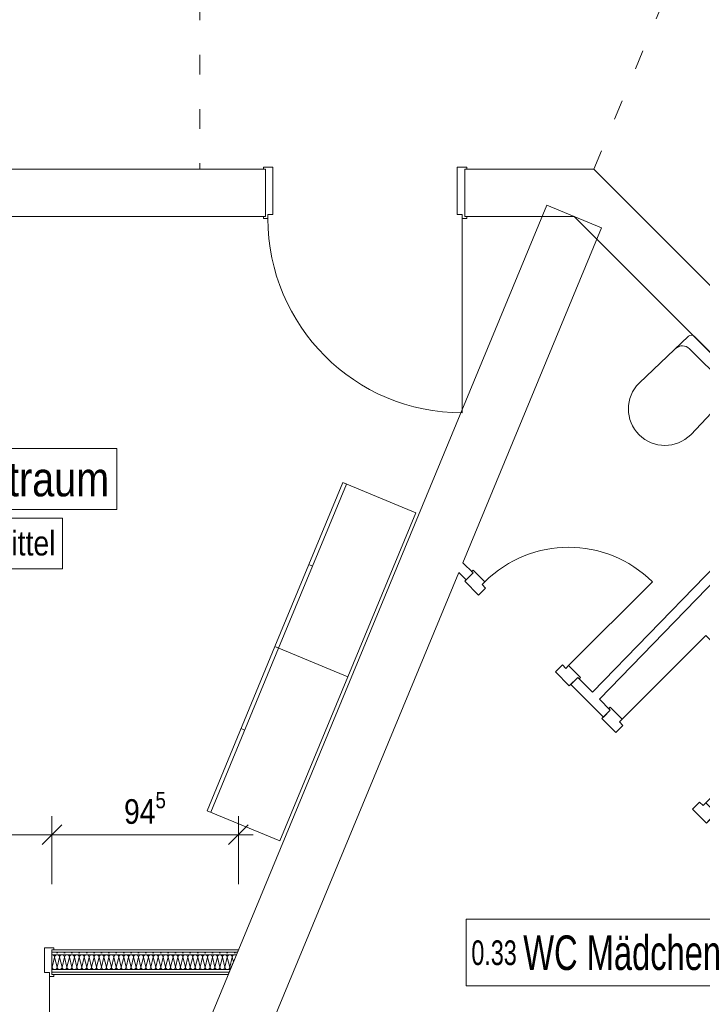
# Model space of a CAD drawing. Header units: metres. Extents: x -80 to 1923, y -189 to 69.
# Tile 188 of 256: x 961.87 to 965.33, y 39.94 to 44.93. Entities that reach past the tile are written whole.
import ezdxf

# ---------------------------------------------------------------- set-up
doc = ezdxf.new("R2010")
doc.units = ezdxf.units.M
doc.header["$MEASUREMENT"] = 0
doc.linetypes.add('Punktlinie weit', pattern=[0.18, 0.005, -0.175])
for name, color, linetype in [('10 Wand außen', 7, 'Continuous'), ('10 Wand innen', 7, 'Continuous'), ('50 Sanitäreinrichtung', 7, 'Continuous'), ('80 Raum', 7, 'Continuous'), ('80 Raum 50stel', 7, 'Continuous'), ('90 Allgemein Bemaßung', 7, 'Continuous'), ('Abbruch_80 Raumbez Abbruch 50stel', 7, 'Continuous'), ('Neubau_10 Wand innen GK', 7, 'Continuous'), ('Neubau_50 Möblierung', 7, 'Continuous')]:
    doc.layers.add(name, color=color, linetype=linetype)
doc.styles.add('ERSTELLTER_STIL_2', font='ARIALN.TTF')
doc.dimstyles.new('ERSTELLTER_STIL__2', dxfattribs={"dimtxt": 0.125, "dimasz": 0.095143, "dimexe": 0.18, "dimexo": 0.25, "dimgap": 0, "dimtad": 1, "dimtih": 1, "dimtoh": 1, "dimzin": 0, "dimdsep": 46, "dimtxsty": 'ERSTELLTER_STIL_2', "dimblk": 'ARROWHEAD_6', "dimblk1": 'ARROWHEAD_6', "dimblk2": 'ARROWHEAD_6', "dimcen": 0.09, "dimclrd": 7, "dimclre": 7, "dimclrt": 7, "dimazin": 0, "dimtfac": 1, "dimtdec": 4, "dimtmove": 0, "dimatfit": 3, "dimfxl": 1, "dimtolj": 1, "dimtzin": 0, "dimarcsym": 0})
pattern_1 = [(0, (929.770002, 0), (0, 0.0375), [0, -0.0375])]

# ---------------------------------------------------------------- blocks, each defined once
blk = doc.blocks.new('Blockrahmentür 1-Fl 27_6')
at = {"layer": '10 Wand außen', "color": 7, "linetype": 'Continuous', "lineweight": 13}
for p, q in [((0.4925, 0.01), (0.4925, 0.995)), ((-0.4925, 0.01), (-0.515, 0.01)), ((-0.515, 0.01), (-0.515, 0)), ((-0.515, 0), (-0.505, 0)), ((-0.505, 0), (-0.505, -0.24)), ((-0.4925, -0.01), (-0.4925, 0.01)), ((0.4925, -0.01), (0.4925, 0.01)), ((0.4925, 0.01), (0.515, 0.01)), ((0.515, 0), (0.505, 0)), ((0.505, 0), (0.505, -0.24)), ((0.515, 0.01), (0.515, 0)), ((-0.4675, -0.01), (-0.4925, -0.01)), ((-0.4675, -0.25), (-0.4675, -0.01)), ((0.4675, -0.25), (0.4675, -0.01)), ((0.4675, -0.01), (0.4925, -0.01)), ((-0.505, -0.24), (-0.515, -0.24)), ((-0.515, -0.24), (-0.515, -0.25)), ((0.505, -0.24), (0.515, -0.24)), ((0.515, -0.24), (0.515, -0.25)), ((-0.515, -0.25), (-0.4675, -0.25)), ((0.515, -0.25), (0.4675, -0.25))]:
    blk.add_line(p, q, dxfattribs=at)
at = {"layer": '10 Wand außen', "color": 7, "linetype": 'Continuous', "lineweight": 9}
for p, q in [((-0.505, 0), (-0.505, -0.24)), ((-0.505, 0), (-0.505, -0.24)), ((0.505, 0), (0.505, -0.24)), ((0.505, 0), (0.505, -0.24))]:
    blk.add_line(p, q, dxfattribs=at)
blk.add_arc((0.4925, 0.01), 0.985, 90, 180, dxfattribs=at)
blk = doc.blocks.new('Blockrahmentür 1-Fl 27_29')
at = {"layer": '10 Wand innen', "color": 7, "linetype": 'Continuous', "lineweight": 13}
for p, q in [((0.3, 0.01), (0.3, 0.61)), ((-0.3, 0.01), (-0.385, 0.01)), ((-0.385, 0.01), (-0.385, 0)), ((-0.385, 0), (-0.375, 0)), ((-0.375, 0), (-0.375, -0.06)), ((-0.3, -0.01), (-0.3, 0.01)), ((0.3, -0.01), (0.3, 0.01)), ((0.3, 0.01), (0.385, 0.01)), ((0.385, 0), (0.375, 0)), ((0.375, 0), (0.375, -0.06)), ((0.385, 0.01), (0.385, 0)), ((-0.275, -0.01), (-0.3, -0.01)), ((-0.275, -0.06), (-0.275, -0.01)), ((0.275, -0.06), (0.275, -0.01)), ((0.275, -0.01), (0.3, -0.01)), ((-0.375, -0.06), (-0.275, -0.06)), ((0.375, -0.06), (0.275, -0.06))]:
    blk.add_line(p, q, dxfattribs=at)
at = {"layer": '10 Wand innen', "color": 7, "linetype": 'Continuous', "lineweight": 9}
for p, q in [((-0.375, 0), (-0.375, -0.05)), ((-0.375, 0), (-0.375, -0.05)), ((0.375, 0), (0.375, -0.05)), ((0.375, 0), (0.375, -0.05))]:
    blk.add_line(p, q, dxfattribs=at)
blk.add_arc((0.3, 0.01), 0.6, 90, 180, dxfattribs=at)
blk = doc.blocks.new('*X174', base_point=(929.77, 0))
at = {"layer": 'Neubau_10 Wand innen GK', "color": 8, "linetype": 'Continuous', "lineweight": 9}
for p, q in [((962.0314, 40.1314), (962.0325, 40.1272)), ((962.045, 40.1772), (962.0325, 40.1272)), ((962.045, 40.1772), (962.0575, 40.1272)), ((962.07, 40.1772), (962.0575, 40.1272)), ((962.07, 40.1772), (962.0825, 40.1272)), ((962.095, 40.1772), (962.0825, 40.1272)), ((962.095, 40.1772), (962.1075, 40.1272)), ((962.12, 40.1772), (962.1075, 40.1272)), ((962.12, 40.1772), (962.1325, 40.1272)), ((962.145, 40.1772), (962.1325, 40.1272)), ((962.145, 40.1772), (962.1575, 40.1272)), ((962.17, 40.1772), (962.1575, 40.1272)), ((962.17, 40.1772), (962.1825, 40.1272)), ((962.195, 40.1772), (962.1825, 40.1272)), ((962.195, 40.1772), (962.2075, 40.1272)), ((962.22, 40.1772), (962.2075, 40.1272)), ((962.22, 40.1772), (962.2325, 40.1272)), ((962.245, 40.1772), (962.2325, 40.1272)), ((962.245, 40.1772), (962.2575, 40.1272)), ((962.27, 40.1772), (962.2575, 40.1272)), ((962.27, 40.1772), (962.2825, 40.1272)), ((962.295, 40.1772), (962.2825, 40.1272)), ((962.295, 40.1772), (962.3075, 40.1272)), ((962.32, 40.1772), (962.3075, 40.1272)), ((962.32, 40.1772), (962.3325, 40.1272)), ((962.345, 40.1772), (962.3325, 40.1272)), ((962.345, 40.1772), (962.3575, 40.1272)), ((962.37, 40.1772), (962.3575, 40.1272)), ((962.37, 40.1772), (962.3825, 40.1272)), ((962.395, 40.1772), (962.3825, 40.1272)), ((962.395, 40.1772), (962.4075, 40.1272)), ((962.42, 40.1772), (962.4075, 40.1272)), ((962.42, 40.1772), (962.4325, 40.1272)), ((962.445, 40.1772), (962.4325, 40.1272)), ((962.445, 40.1772), (962.4575, 40.1272)), ((962.47, 40.1772), (962.4575, 40.1272)), ((962.47, 40.1772), (962.4825, 40.1272)), ((962.495, 40.1772), (962.4825, 40.1272)), ((962.495, 40.1772), (962.5075, 40.1272)), ((962.52, 40.1772), (962.5075, 40.1272)), ((962.52, 40.1772), (962.5325, 40.1272)), ((962.545, 40.1772), (962.5325, 40.1272)), ((962.545, 40.1772), (962.5575, 40.1272)), ((962.57, 40.1772), (962.5575, 40.1272)), ((962.57, 40.1772), (962.5825, 40.1272)), ((962.595, 40.1772), (962.5825, 40.1272)), ((962.595, 40.1772), (962.6075, 40.1272)), ((962.62, 40.1772), (962.6075, 40.1272)), ((962.62, 40.1772), (962.6325, 40.1272)), ((962.645, 40.1772), (962.6325, 40.1272)), ((962.645, 40.1772), (962.6575, 40.1272)), ((962.67, 40.1772), (962.6575, 40.1272)), ((962.67, 40.1772), (962.6825, 40.1272)), ((962.695, 40.1772), (962.6825, 40.1272)), ((962.695, 40.1772), (962.7075, 40.1272)), ((962.72, 40.1772), (962.7075, 40.1272)), ((962.72, 40.1772), (962.7325, 40.1272)), ((962.745, 40.1772), (962.7325, 40.1272)), ((962.745, 40.1772), (962.7575, 40.1272)), ((962.77, 40.1772), (962.7575, 40.1272)), ((962.77, 40.1772), (962.7825, 40.1272)), ((962.795, 40.1772), (962.7825, 40.1272)), ((962.795, 40.1772), (962.8075, 40.1272)), ((962.82, 40.1772), (962.8075, 40.1272)), ((962.82, 40.1772), (962.8325, 40.1272)), ((962.845, 40.1772), (962.8325, 40.1272)), ((962.845, 40.1772), (962.8575, 40.1272)), ((962.87, 40.1772), (962.8575, 40.1272)), ((962.87, 40.1772), (962.8825, 40.1272)), ((962.895, 40.1772), (962.8825, 40.1272)), ((962.895, 40.1772), (962.9075, 40.1272)), ((962.92, 40.1772), (962.9075, 40.1272)), ((962.92, 40.1772), (962.9325, 40.1272)), ((962.945, 40.1772), (962.9325, 40.1272)), ((962.945, 40.1772), (962.9509, 40.1534))]:
    blk.add_line(p, q, dxfattribs=at)
for centre, start, end in [((962.0325, 40.1772), 90, 94.8777), ((962.0325, 40.1772), 0, 90), ((962.0575, 40.1772), 90, 180), ((962.0575, 40.1772), 0, 90), ((962.0825, 40.1772), 90, 180), ((962.0825, 40.1772), 0, 90), ((962.1075, 40.1772), 90, 180), ((962.1075, 40.1772), 0, 90), ((962.1325, 40.1772), 90, 180), ((962.1325, 40.1772), 0, 90), ((962.1575, 40.1772), 90, 180), ((962.1575, 40.1772), 0, 90), ((962.1825, 40.1772), 90, 180), ((962.1825, 40.1772), 0, 90), ((962.2075, 40.1772), 90, 180), ((962.2075, 40.1772), 0, 90), ((962.2325, 40.1772), 90, 180), ((962.2325, 40.1772), 0, 90), ((962.2575, 40.1772), 90, 180), ((962.2575, 40.1772), 0, 90), ((962.2825, 40.1772), 90, 180), ((962.2825, 40.1772), 0, 90), ((962.3075, 40.1772), 90, 180), ((962.3075, 40.1772), 0, 90), ((962.3325, 40.1772), 90, 180), ((962.3325, 40.1772), 0, 90), ((962.3575, 40.1772), 90, 180), ((962.3575, 40.1772), 0, 90), ((962.3825, 40.1772), 90, 180), ((962.3825, 40.1772), 0, 90), ((962.4075, 40.1772), 90, 180), ((962.4075, 40.1772), 0, 90), ((962.4325, 40.1772), 90, 180), ((962.4325, 40.1772), 0, 90), ((962.4575, 40.1772), 90, 180), ((962.4575, 40.1772), 0, 90), ((962.4825, 40.1772), 90, 180), ((962.4825, 40.1772), 0, 90), ((962.5075, 40.1772), 90, 180), ((962.5075, 40.1772), 0, 90), ((962.5325, 40.1772), 90, 180), ((962.5325, 40.1772), 0, 90), ((962.5575, 40.1772), 90, 180), ((962.5575, 40.1772), 0, 90), ((962.5825, 40.1772), 90, 180), ((962.5825, 40.1772), 0, 90), ((962.6075, 40.1772), 90, 180), ((962.6075, 40.1772), 0, 90), ((962.6325, 40.1772), 90, 180), ((962.6325, 40.1772), 0, 90), ((962.6575, 40.1772), 90, 180), ((962.6575, 40.1772), 0, 90), ((962.6825, 40.1772), 90, 180), ((962.6825, 40.1772), 0, 90), ((962.7075, 40.1772), 90, 180), ((962.7075, 40.1772), 0, 90), ((962.7325, 40.1772), 90, 180), ((962.7325, 40.1772), 0, 90), ((962.7575, 40.1772), 90, 180), ((962.7575, 40.1772), 0, 90), ((962.7825, 40.1772), 90, 180), ((962.7825, 40.1772), 0, 90), ((962.8075, 40.1772), 90, 180), ((962.8075, 40.1772), 0, 90), ((962.8325, 40.1772), 90, 180), ((962.8325, 40.1772), 0, 90), ((962.8575, 40.1772), 90, 180), ((962.8575, 40.1772), 0, 90), ((962.8825, 40.1772), 90, 180), ((962.8825, 40.1772), 0, 90), ((962.9075, 40.1772), 90, 180), ((962.9075, 40.1772), 0, 90), ((962.9325, 40.1772), 90, 180), ((962.9325, 40.1772), 0, 90), ((962.9575, 40.1772), 90, 180), ((962.9575, 40.1772), 53.4397, 90), ((962.02, 40.1272), 336.2015, 0), ((962.045, 40.1272), 180, 270), ((962.045, 40.1272), 270, 0), ((962.07, 40.1272), 180, 270), ((962.07, 40.1272), 270, 0), ((962.095, 40.1272), 180, 270), ((962.095, 40.1272), 270, 0), ((962.12, 40.1272), 180, 270), ((962.12, 40.1272), 270, 0), ((962.145, 40.1272), 180, 270), ((962.145, 40.1272), 270, 0), ((962.17, 40.1272), 180, 270), ((962.17, 40.1272), 270, 0), ((962.195, 40.1272), 180, 270), ((962.195, 40.1272), 270, 0), ((962.22, 40.1272), 180, 270), ((962.22, 40.1272), 270, 0), ((962.245, 40.1272), 180, 270), ((962.245, 40.1272), 270, 0), ((962.27, 40.1272), 180, 270), ((962.27, 40.1272), 270, 0), ((962.295, 40.1272), 180, 270), ((962.295, 40.1272), 270, 0), ((962.32, 40.1272), 180, 270), ((962.32, 40.1272), 270, 0), ((962.345, 40.1272), 180, 270), ((962.345, 40.1272), 270, 0), ((962.37, 40.1272), 180, 270), ((962.37, 40.1272), 270, 0), ((962.395, 40.1272), 180, 270), ((962.395, 40.1272), 270, 0), ((962.42, 40.1272), 180, 270), ((962.42, 40.1272), 270, 0), ((962.445, 40.1272), 180, 270), ((962.445, 40.1272), 270, 0), ((962.47, 40.1272), 180, 270), ((962.47, 40.1272), 270, 0), ((962.495, 40.1272), 180, 270), ((962.495, 40.1272), 270, 0), ((962.52, 40.1272), 180, 270), ((962.52, 40.1272), 270, 0), ((962.545, 40.1272), 180, 270), ((962.545, 40.1272), 270, 0), ((962.57, 40.1272), 180, 270), ((962.57, 40.1272), 270, 0), ((962.595, 40.1272), 180, 270), ((962.595, 40.1272), 270, 0), ((962.62, 40.1272), 180, 270), ((962.62, 40.1272), 270, 0), ((962.645, 40.1272), 180, 270), ((962.645, 40.1272), 270, 0), ((962.67, 40.1272), 180, 270), ((962.67, 40.1272), 270, 0), ((962.695, 40.1272), 180, 270), ((962.695, 40.1272), 270, 0), ((962.72, 40.1272), 180, 270), ((962.72, 40.1272), 270, 0), ((962.745, 40.1272), 180, 270), ((962.745, 40.1272), 270, 0), ((962.77, 40.1272), 180, 270), ((962.77, 40.1272), 270, 0), ((962.795, 40.1272), 180, 270), ((962.795, 40.1272), 270, 0), ((962.82, 40.1272), 180, 270), ((962.82, 40.1272), 270, 0), ((962.845, 40.1272), 180, 270), ((962.845, 40.1272), 270, 0), ((962.87, 40.1272), 180, 270), ((962.87, 40.1272), 270, 0), ((962.895, 40.1272), 180, 270), ((962.895, 40.1272), 270, 0), ((962.92, 40.1272), 180, 270), ((962.92, 40.1272), 270, 0), ((962.945, 40.1272), 180, 226.1593)]:
    blk.add_arc(centre, 0.0125, start, end, dxfattribs=at)
blk = doc.blocks.new('Blockrahmentür 1-Fl 27_30')
at = {"layer": 'Neubau_10 Wand innen GK', "color": 7, "linetype": 'Continuous', "lineweight": 13}
for p, q in [((0.4925, 0.01), (0.4925, 0.995)), ((-0.4925, 0.01), (-0.515, 0.01)), ((-0.515, 0.01), (-0.515, 0)), ((-0.505, 0), (-0.505, -0.0125)), ((-0.505, 0), (-0.505, -0.0125)), ((-0.4925, -0.01), (-0.4925, 0.01)), ((0.4925, -0.01), (0.4925, 0.01)), ((0.4925, 0.01), (0.515, 0.01)), ((0.505, 0), (0.505, -0.0125)), ((0.505, 0), (0.505, -0.0125)), ((0.515, 0.01), (0.515, 0)), ((-0.515, 0), (-0.505, 0)), ((-0.505, 0), (-0.505, -0.125)), ((-0.505, -0.0125), (-0.505, -0.025)), ((-0.505, -0.0125), (-0.505, -0.025)), ((-0.505, -0.025), (-0.505, -0.1)), ((-0.505, -0.025), (-0.505, -0.1)), ((-0.4675, -0.01), (-0.4925, -0.01)), ((-0.4675, -0.135), (-0.4675, -0.01)), ((0.4675, -0.135), (0.4675, -0.01)), ((0.4675, -0.01), (0.4925, -0.01)), ((0.515, 0), (0.505, 0)), ((0.505, 0), (0.505, -0.125)), ((0.505, -0.0125), (0.505, -0.025)), ((0.505, -0.0125), (0.505, -0.025)), ((0.505, -0.025), (0.505, -0.1)), ((0.505, -0.025), (0.505, -0.1)), ((-0.505, -0.125), (-0.515, -0.125)), ((-0.515, -0.125), (-0.515, -0.135)), ((-0.515, -0.135), (-0.4675, -0.135)), ((-0.505, -0.1), (-0.505, -0.1125)), ((-0.505, -0.1), (-0.505, -0.1125)), ((-0.505, -0.1125), (-0.505, -0.125)), ((-0.505, -0.1125), (-0.505, -0.125)), ((0.515, -0.135), (0.4675, -0.135)), ((0.505, -0.1), (0.505, -0.1125)), ((0.505, -0.1), (0.505, -0.1125)), ((0.505, -0.1125), (0.505, -0.125)), ((0.505, -0.1125), (0.505, -0.125)), ((0.505, -0.125), (0.515, -0.125)), ((0.515, -0.125), (0.515, -0.135))]:
    blk.add_line(p, q, dxfattribs=at)
at = {"layer": 'Neubau_10 Wand innen GK', "color": 7, "linetype": 'Continuous', "lineweight": 9}
blk.add_arc((0.4925, 0.01), 0.985, 90, 180, dxfattribs=at)
blk = doc.blocks.new('Wand WC 27_2')
at = {"layer": '50 Sanitäreinrichtung', "color": 7, "linetype": 'Continuous', "lineweight": 9}
blk.add_line((-0.1281, -0.0612), (0.1281, -0.0612), dxfattribs=at)
at = {"layer": '50 Sanitäreinrichtung', "color": 7, "linetype": 'Continuous', "lineweight": 9, "flags": 128}
blk.add_lwpolyline([(0.185, -0.365), (0.1757, -0.0196, 0.406228), (0.1559, 0), (-0.1559, 0, 0.406228), (-0.1757, -0.0196), (-0.185, -0.365, 1)], format="xyb", close=True, dxfattribs=at)
at = {"layer": '50 Sanitäreinrichtung', "color": 7, "linetype": 'Continuous', "lineweight": 9}
for centre, start, end in [((-0.1281, -0.1112), 89.9987, 178.4527), ((0.1281, -0.1112), 1.5473, 90.0013)]:
    blk.add_arc(centre, 0.05, start, end, dxfattribs=at)
blk = doc.blocks.new('Garderobe 01 27[28]_1', base_point=(963.1615, 41.7517))
at = {"layer": 'Neubau_50 Möblierung', "color": 8, "linetype": 'Continuous', "lineweight": 18}
for p, q in [((963.18, 41.7441), (962.8359, 40.9125)), ((963.1615, 41.7517), (963.18, 41.7441)), ((962.9895, 41.3359), (963.008, 41.3283))]:
    blk.add_line(p, q, dxfattribs=at)
at = {"layer": 'Neubau_50 Möblierung', "color": 8, "linetype": 'Continuous', "lineweight": 18, "flags": 128}
blk.add_lwpolyline([(963.1615, 41.7517), (962.8174, 40.9201), (963.1871, 40.7672), (963.5311, 41.5988)], close=True, dxfattribs=at)
blk = doc.blocks.new('Garderobe 01 27[29]_1', base_point=(963.5056, 42.5834))
at = {"layer": 'Neubau_50 Möblierung', "color": 8, "linetype": 'Continuous', "lineweight": 18}
for p, q in [((963.5056, 42.5834), (963.524, 42.5757)), ((963.524, 42.5757), (963.18, 41.7441)), ((963.3335, 42.1676), (963.352, 42.1599))]:
    blk.add_line(p, q, dxfattribs=at)
at = {"layer": 'Neubau_50 Möblierung', "color": 8, "linetype": 'Continuous', "lineweight": 18, "flags": 128}
blk.add_lwpolyline([(963.5056, 42.5834), (963.1615, 41.7517), (963.5311, 41.5988), (963.8752, 42.4305)], close=True, dxfattribs=at)
blk = doc.blocks.new('*D450', base_point=(929.77, 0))
at = {"layer": '90 Allgemein Bemaßung', "color": 7, "linetype": 'Continuous', "lineweight": 9}
for p, q in [((961.0214, 40.5481), (961.0214, 40.892)), ((962.0314, 40.5481), (962.0314, 40.892)), ((961.0715, 40.8482), (960.9714, 40.7481)), ((962.0815, 40.8482), (961.9814, 40.7481)), ((961.0214, 40.7981), (962.0314, 40.7981))]:
    blk.add_line(p, q, dxfattribs=at)
at = {"layer": '90 Allgemein Bemaßung', "color": 7, "lineweight": 9, "char_height": 0.125, "attachment_point": 7, "style": 'ERSTELLTER_STIL_2'}
for s, insert in [('\\A1;{\\pql;\\fArial Narrow|b0|i0|c0|p0;\\W1.000000;2,13\\fArial Narrow|b0|i0|c0|p0;\\W1.000000;\\A1{\\H.66x;\\S5^  ;}}', (961.359, 40.619)), ('\\A1;{\\pql;\\fArial Narrow|b0|i0|c0|p0;\\W1.000000;1,01}', (961.3856, 40.8231))]:
    blk.add_mtext(s, dxfattribs=dict(at, insert=insert))
blk = doc.blocks.new('ARROWHEAD_6')
at = {"color": 0, "linetype": 'Continuous', "lineweight": 0}
for p, q in [((0, 0), (-1, 0)), ((-0.5, -0.5), (0.5, 0.5))]:
    blk.add_line(p, q, dxfattribs=at)
blk = doc.blocks.new('*D451', base_point=(929.77, 0))
at = {"layer": '90 Allgemein Bemaßung', "color": 7, "linetype": 'Continuous', "lineweight": 9}
for p, q in [((962.0314, 40.5481), (962.0314, 40.892)), ((962.9763, 40.5481), (962.9763, 40.892)), ((962.0815, 40.8482), (961.9814, 40.7481)), ((962.9262, 40.7481), (963.0264, 40.8482)), ((962.0314, 40.7981), (962.9763, 40.7981)), ((962.9763, 40.7981), (963.0514, 40.7981))]:
    blk.add_line(p, q, dxfattribs=at)
at = {"layer": '90 Allgemein Bemaßung', "color": 7, "lineweight": 9, "insert": (962.3968, 40.8169), "char_height": 0.125, "attachment_point": 7, "style": 'ERSTELLTER_STIL_2'}
blk.add_mtext('\\A1;{\\pql;\\fArial Narrow|b0|i0|c0|p0;\\W1.000000;94\\fArial Narrow|b0|i0|c0|p0;\\W1.000000;\\A1{\\H.66x;\\S5^  ;}}', dxfattribs=at)

msp = doc.modelspace()

# ---------------------------------------------------------------- hatches: boundary and pattern name
at = {"layer": 'Neubau_10 Wand innen GK', "linetype": 'Continuous', "lineweight": 9}
h = msp.add_hatch(dxfattribs=at)
h.set_pattern_fill('Gipskarton_0001', color=8, style=0, pattern_type=2)
h.set_pattern_definition(pattern_1)
h.paths.add_polyline_path([(962.0314, 40.2147), (962.0314, 40.2022), (962.9711, 40.2022), (962.9763, 40.2147)])
h = msp.add_hatch(dxfattribs=at)
h.set_pattern_fill('Gipskarton_0001', color=8, style=0, pattern_type=2)
h.set_pattern_definition(pattern_1)
h.paths.add_polyline_path([(962.0314, 40.1897), (962.966, 40.1897), (962.9711, 40.2022), (962.0314, 40.2022)])
h = msp.add_hatch(dxfattribs=at)
h.set_pattern_fill('Gipskarton_0001', color=8, style=0, pattern_type=2)
h.set_pattern_definition(pattern_1)
h.paths.add_polyline_path([(962.0314, 40.1022), (962.9297, 40.1022), (962.9349, 40.1147), (962.0314, 40.1147)])
h = msp.add_hatch(dxfattribs=at)
h.set_pattern_fill('Gipskarton_0001', color=8, style=0, pattern_type=2)
h.set_pattern_definition(pattern_1)
h.paths.add_polyline_path([(962.9297, 40.1022), (962.0314, 40.1022), (962.0314, 40.0897), (962.9245, 40.0897)])

# ---------------------------------------------------------------- linework, layer by layer
at = {"layer": '10 Wand außen', "color": 7, "linetype": 'Continuous', "lineweight": 9}
for p, q in [((963.1132, 43.9319), (963.1132, 44.1719)), ((964.1232, 43.9319), (964.1232, 44.1719))]:
    msp.add_line(p, q, dxfattribs=at)
at = {"layer": '10 Wand außen', "color": 7, "linetype": 'Continuous', "lineweight": 9, "flags": 128}
for points in [[(963.1132, 44.1719), (957.7097, 44.1719)], [(964.7778, 44.1719), (964.1232, 44.1719)], [(964.7778, 44.1719), (965.0178, 43.9319)], [(964.5398, 43.9893), (961.4766, 36.5941)], [(964.817, 43.8745), (964.5398, 43.9893)], [(957.7097, 43.9319), (963.1132, 43.9319)], [(964.1232, 43.9319), (964.6784, 43.9319)], [(964.6784, 43.9319), (965.9126, 42.6977)], [(967.6022, 41.3476), (965.0178, 43.9319)], [(964.114, 42.1773), (964.817, 43.8745)], [(963.0514, 39.6121), (964.0933, 42.1273)]]:
    msp.add_lwpolyline(points, dxfattribs=at)
at = {"layer": '10 Wand innen', "color": 7, "linetype": 'Continuous', "lineweight": 9}
for p, q in [((964.1654, 42.1259), (964.1301, 42.0906)), ((964.6958, 41.5956), (964.6604, 41.5602)), ((964.8611, 41.4302), (964.8258, 41.3948))]:
    msp.add_line(p, q, dxfattribs=at)
at = {"layer": '10 Wand innen', "color": 7, "linetype": 'Continuous', "lineweight": 9, "flags": 128}
for points in [[(965.9126, 42.6977), (964.7701, 41.5212)], [(964.8055, 41.4858), (965.9479, 42.6624)], [(964.1654, 42.1259), (964.114, 42.1773)], [(964.0933, 42.1273), (964.1301, 42.0906)], [(964.7701, 41.5212), (964.6958, 41.5956)], [(964.6604, 41.5602), (964.8258, 41.3948)], [(964.8611, 41.4302), (964.8055, 41.4858)]]:
    msp.add_lwpolyline(points, dxfattribs=at)
at = {"layer": '80 Raum', "color": 8, "linetype": 'Punktlinie weit', "lineweight": 18}
for p, q in [((962.7807, 46.9519), (962.7807, 44.1719)), ((964.7778, 44.1719), (965.9293, 46.9519))]:
    msp.add_line(p, q, dxfattribs=at)
at = {"layer": '80 Raum', "color": 7, "linetype": 'Continuous', "lineweight": 9, "flags": 128}
msp.add_lwpolyline([(961.0691, 42.447), (962.3594, 42.447), (962.3594, 42.7564), (961.0691, 42.7564), (961.0691, 42.447)], close=True, dxfattribs=at)
at = {"layer": '80 Raum 50stel', "color": 8, "linetype": 'Continuous', "lineweight": 18, "flags": 128}
msp.add_lwpolyline([(964.1309, 40.0314), (965.7301, 40.0314), (965.7301, 40.3696), (964.1309, 40.3696), (964.1309, 40.0314)], close=True, dxfattribs=at)
at = {"layer": 'Abbruch_80 Raumbez Abbruch 50stel', "color": 40, "linetype": 'Continuous', "lineweight": 9, "true_color": 0xe6c200, "flags": 128}
msp.add_lwpolyline([(961.0768, 42.1465), (962.0842, 42.1465), (962.0842, 42.4024), (961.0768, 42.4024), (961.0768, 42.1465)], close=True, dxfattribs=at)
at = {"layer": 'Neubau_10 Wand innen GK', "color": 7, "linetype": 'Continuous', "lineweight": 13}
for p, q in [((962.0314, 40.2022), (962.0314, 40.2147)), ((962.9711, 40.2022), (962.0314, 40.2022)), ((962.0314, 40.1897), (962.0314, 40.2022)), ((962.966, 40.1897), (962.0314, 40.1897)), ((962.0314, 40.1147), (962.0314, 40.1897)), ((962.0314, 40.1147), (962.9349, 40.1147)), ((962.0314, 40.1022), (962.0314, 40.1147)), ((962.0314, 40.1022), (962.9297, 40.1022)), ((962.0314, 40.0897), (962.0314, 40.1022))]:
    msp.add_line(p, q, dxfattribs=at)
at = {"layer": 'Neubau_10 Wand innen GK', "color": 7, "linetype": 'Continuous', "lineweight": 13, "flags": 128}
for points in [[(962.9763, 40.2147), (962.0314, 40.2147)], [(962.966, 40.1897), (962.9349, 40.1147)], [(962.9711, 40.2022), (962.966, 40.1897)], [(962.9763, 40.2147), (962.9711, 40.2022)], [(962.0314, 40.0897), (962.9245, 40.0897)], [(962.9297, 40.1022), (962.9245, 40.0897)], [(962.9349, 40.1147), (962.9297, 40.1022)]]:
    msp.add_lwpolyline(points, dxfattribs=at)

# ---------------------------------------------------------------- block references
at = {"layer": '10 Wand außen', "color": 7, "linetype": 'Continuous', "lineweight": 13, "xscale": -1, "rotation": 180}
msp.add_blockref('Blockrahmentür 1-Fl 27_6', (963.6182, 43.9319), dxfattribs=at)
at = {"layer": '10 Wand innen', "color": 7, "linetype": 'Continuous', "lineweight": 13, "rotation": 314.9999999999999}
msp.add_blockref('Blockrahmentür 1-Fl 27_29', (964.4306, 41.8608), dxfattribs=at)
at = {"layer": '10 Wand innen', "color": 7, "linetype": 'Continuous', "lineweight": 13, "xscale": -1, "rotation": 314.9999999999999}
msp.add_blockref('Blockrahmentür 1-Fl 27_29', (965.1263, 41.165), dxfattribs=at)
at = {"layer": '50 Sanitäreinrichtung', "color": 7, "linetype": 'Continuous', "lineweight": 13, "rotation": 315}
msp.add_blockref('Wand WC 27_2', (965.3957, 43.2146), dxfattribs=at)
at = {"layer": 'Neubau_10 Wand innen GK', "color": 7, "linetype": 'Continuous', "lineweight": 13, "xscale": -1, "rotation": 180}
msp.add_blockref('Blockrahmentür 1-Fl 27_30', (961.5264, 40.0897), dxfattribs=at)
at = {"layer": 'Neubau_10 Wand innen GK', "color": 7, "lineweight": 9}
msp.add_blockref('*X174', (929.77, 0), dxfattribs=at)
at = {"layer": 'Neubau_50 Möblierung', "color": 8, "linetype": 'Continuous', "lineweight": 18}
for name, p in [('Garderobe 01 27[29]_1', (963.5056, 42.5834)), ('Garderobe 01 27[28]_1', (963.1615, 41.7517))]:
    msp.add_blockref(name, p, dxfattribs=at)

# ---------------------------------------------------------------- texts
at = {"layer": '80 Raum', "color": 7, "linetype": 'Continuous', "lineweight": 9, "insert": (961.0941, 42.5111), "char_height": 0.125, "attachment_point": 7, "style": 'ERSTELLTER_STIL_2'}
msp.add_mtext('\\A1;{\\pql;\\fArial Narrow|b0|i0|c0|p0;\\W1.000000;0.22a\\fArial Narrow|b0|i0|c0|p0;\\H1.400000x;\\W1.000000; Arztraum}', dxfattribs=at)
at = {"layer": '80 Raum 50stel', "color": 7, "linetype": 'Continuous', "lineweight": 9, "insert": (964.1559, 40.11), "char_height": 0.125, "attachment_point": 7, "style": 'ERSTELLTER_STIL_2'}
msp.add_mtext('\\A1;{\\pql;\\fArial Narrow|b0|i0|c0|p0;\\W1.000000;0.\\fArial Narrow|b0|i0|c0|p0;\\W1.000000;33\\fArial Narrow|b0|i0|c0|p0;\\W1.000000; \\fArial Narrow|b0|i0|c0|p0;\\H1.400000x;\\W1.000000;WC Mädchen}', dxfattribs=at)
at = {"layer": 'Abbruch_80 Raumbez Abbruch 50stel', "color": 40, "linetype": 'Continuous', "lineweight": 9, "true_color": 0xe6c200, "insert": (961.1018, 42.3388), "char_height": 0.125, "attachment_point": 1, "style": 'ERSTELLTER_STIL_2'}
msp.add_mtext('\\A1;{\\pql;\\fArial Narrow|b0|i0|c0|p0;\\W1.000000;0.22 Lehrmittel}', dxfattribs=at)

# ---------------------------------------------------------------- dimensions: what is measured, and where the dimension line sits
at = {"layer": '90 Allgemein Bemaßung', "color": 7, "linetype": 'Continuous', "lineweight": 9}
for base, p1, p2, picture, middle in [((962.9763, 40.7981), (962.0314, 40.0897), (962.9763, 40.2147), '*D451', (962.6603, 40.8856)), ((962.0314, 40.7981), (961.0214, 40.0897), (962.0314, 40.0897), '*D450', (961.5474, 40.8856))]:
    dim = msp.add_linear_dim(base=base, p1=p1, p2=p2, dimstyle='ERSTELLTER_STIL__2', dxfattribs=at)
    dim.commit()
    dim.dimension.update_dxf_attribs({"geometry": picture, "text_midpoint": middle, "dimtype": 160})

doc.saveas('drawing.dxf')
